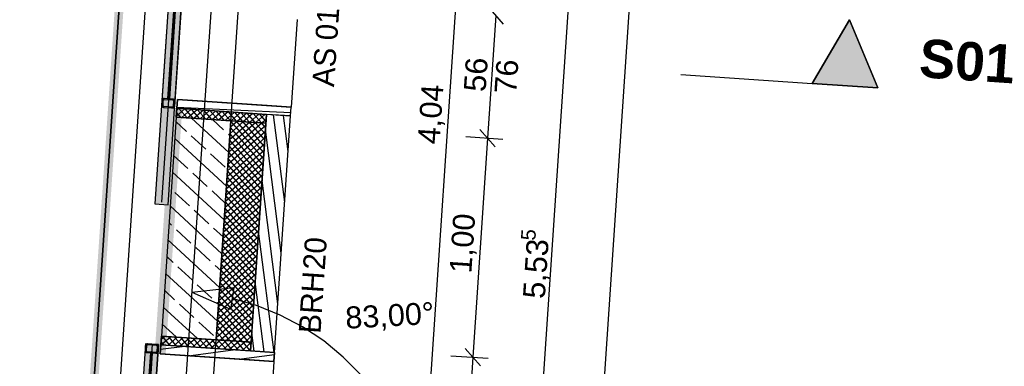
# Model space of a CAD drawing. Extents: x 199 to 1388, y 138 to 979.
# Tile 145 of 155: x 1060 to 1150, y 602 to 634. Entities that reach past the tile are written whole.
import ezdxf
from ezdxf.lldxf.tags import DXFTag

# ---------------------------------------------------------------- set-up
doc = ezdxf.new("R2010")
doc.units = 0
doc.layers.get('0').update_dxf_attribs({"lineweight": 25})
for name, color, linetype, lineweight in [('01 Schnitt Marker Gebäude', 7, 'Continuous', 25), ('02 Raster Gebäude-A07ET47NDI', 7, 'Continuous', 25), ('X_Geometrie', 7, 'Continuous', 25)]:
    doc.layers.add(name, color=color, linetype=linetype, lineweight=lineweight)
for name, color, linetype, lineweight, true_color in [('01AFU Allgemein Bemaßung-A07ET47HDI', 7, 'Continuous', 25, 0x848484), ('02 Raster Bemaßung-A07ET47FDI', 7, 'Continuous', 25, 0x848484), ('20 Außenwände-A07ET47EDI', 7, 'Continuous', 25, 0x848484), ('20 Dach Stb-Decke-A07ET47IDI', 7, 'Continuous', 25, 0x848484), ('20 Fundament-A07ET47RDI', 7, 'Continuous', 25, 0x848484), ('20 Platzbedarf Schieber', 7, 'Continuous', 25, 0x848484), ('20 Schieber', 7, 'Continuous', 25, 0x848484), ('A-0', 7, 'Continuous', 25, 0x848484), ('UPO_Loop2', 140, 'Continuous', 30, 0x00bfff), ('Uponor_TeilFlaecheGrenze', 6, 'Continuous', 25, 0xff00ff), ('Uponor_ZonenGrenze', 1, 'Continuous', 25, 0xff0000)]:
    doc.layers.add(name, color=color, linetype=linetype, lineweight=lineweight, true_color=true_color)
doc.styles.get("Standard").update_dxf_attribs({"font": 'arial.ttf'})
tags = doc.linetypes.add('Raster-A07ET47ODI', pattern=[0.2, 0.1, -0.05, 0, -0.05]).pattern_tags.tags
tags[10:11] = [DXFTag(74, 4), DXFTag(75, 0), DXFTag(340, '0'), DXFTag(46, 1.0), DXFTag(50, 0.0), DXFTag(44, 0.0), DXFTag(45, 0.0)]
tags[8:9] = [DXFTag(74, 4), DXFTag(75, 0), DXFTag(340, '0'), DXFTag(46, 1.0), DXFTag(50, 0.0), DXFTag(44, 0.0), DXFTag(45, 0.0)]
tags[6:7] = [DXFTag(74, 4), DXFTag(75, 0), DXFTag(340, '0'), DXFTag(46, 1.0), DXFTag(50, 0.0), DXFTag(44, 0.0), DXFTag(45, 0.0)]
tags[4:5] = [DXFTag(74, 4), DXFTag(75, 0), DXFTag(340, '0'), DXFTag(46, 1.0), DXFTag(50, 0.0), DXFTag(44, 0.0), DXFTag(45, 0.0)]
tags = doc.linetypes.add('Schnittlinie', pattern=[0.3, 0.15, -0.075, 0, -0.075]).pattern_tags.tags
tags[10:11] = [DXFTag(74, 4), DXFTag(75, 0), DXFTag(340, '0'), DXFTag(46, 1.0), DXFTag(50, 0.0), DXFTag(44, 0.0), DXFTag(45, 0.0)]
tags[8:9] = [DXFTag(74, 4), DXFTag(75, 0), DXFTag(340, '0'), DXFTag(46, 1.0), DXFTag(50, 0.0), DXFTag(44, 0.0), DXFTag(45, 0.0)]
tags[6:7] = [DXFTag(74, 4), DXFTag(75, 0), DXFTag(340, '0'), DXFTag(46, 1.0), DXFTag(50, 0.0), DXFTag(44, 0.0), DXFTag(45, 0.0)]
tags[4:5] = [DXFTag(74, 4), DXFTag(75, 0), DXFTag(340, '0'), DXFTag(46, 1.0), DXFTag(50, 0.0), DXFTag(44, 0.0), DXFTag(45, 0.0)]
tags = doc.linetypes.add('Strichlinie eng-A07ET47GDI', pattern=[0.115, 0.075, -0.04]).pattern_tags.tags
tags[6:7] = [DXFTag(74, 4), DXFTag(75, 0), DXFTag(340, '0'), DXFTag(46, 1.0), DXFTag(50, 0.0), DXFTag(44, 0.0), DXFTag(45, 0.0)]
tags[4:5] = [DXFTag(74, 4), DXFTag(75, 0), DXFTag(340, '0'), DXFTag(46, 1.0), DXFTag(50, 0.0), DXFTag(44, 0.0), DXFTag(45, 0.0)]
tags = doc.linetypes.add('Strichpunktx2', pattern=[2, 1, -0.5, 0, -0.5]).pattern_tags.tags
tags[10:11] = [DXFTag(74, 4), DXFTag(75, 0), DXFTag(340, '0'), DXFTag(46, 1.0), DXFTag(50, 0.0), DXFTag(44, 0.0), DXFTag(45, 0.0)]
tags[8:9] = [DXFTag(74, 4), DXFTag(75, 0), DXFTag(340, '0'), DXFTag(46, 1.0), DXFTag(50, 0.0), DXFTag(44, 0.0), DXFTag(45, 0.0)]
tags[6:7] = [DXFTag(74, 4), DXFTag(75, 0), DXFTag(340, '0'), DXFTag(46, 1.0), DXFTag(50, 0.0), DXFTag(44, 0.0), DXFTag(45, 0.0)]
tags[4:5] = [DXFTag(74, 4), DXFTag(75, 0), DXFTag(340, '0'), DXFTag(46, 1.0), DXFTag(50, 0.0), DXFTag(44, 0.0), DXFTag(45, 0.0)]
tags = doc.linetypes.add('Öffnungslinie Tür Fenster-A07ET47JDI', pattern=[0.115, 0.075, -0.04]).pattern_tags.tags
tags[6:7] = [DXFTag(74, 4), DXFTag(75, 0), DXFTag(340, '0'), DXFTag(46, 1.0), DXFTag(50, 0.0), DXFTag(44, 0.0), DXFTag(45, 0.0)]
tags[4:5] = [DXFTag(74, 4), DXFTag(75, 0), DXFTag(340, '0'), DXFTag(46, 1.0), DXFTag(50, 0.0), DXFTag(44, 0.0), DXFTag(45, 0.0)]

# ---------------------------------------------------------------- blocks, each defined once
blk = doc.blocks.new('Referenz-A07ET47ZDI', base_point=(226.995, 158.1))
at = {"layer": '01 Schnitt Marker Gebäude'}
for p, q in [((1132.091, 628.265), (1135.488, 634.049)), ((1135.488, 634.049), (1138.077, 627.86)), ((1138.077, 627.86), (1132.091, 628.265))]:
    blk.add_line(p, q, dxfattribs=at)
at = {"layer": '01 Schnitt Marker Gebäude', "linetype": 'Schnittlinie', "ltscale": 156.25}
blk.add_line((1120.118, 629.074), (1132.091, 628.265), dxfattribs=at)
at = {"layer": '01 Schnitt Marker Gebäude'}
for points in [[(1135.488, 628.265), (1132.091, 628.265), (1135.488, 634.049)], [(1138.004, 628.035), (1135.488, 628.035), (1135.488, 634.049)], [(1135.488, 628.035), (1135.488, 628.265), (1132.091, 628.265)], [(1138.077, 627.86), (1138.004, 628.035), (1135.488, 628.035)]]:
    blk.add_solid(points, dxfattribs=at)
at = {"layer": '01AFU Allgemein Bemaßung-A07ET47HDI'}
for p, q in [((1117.518, 666.538), (1098.622, 386.901)), ((1111.996, 666.911), (1104.536, 556.505)), ((1103.952, 633.652), (1102.556, 635.25)), ((1103.254, 634.451), (1102.499, 623.276)), ((1103.197, 622.477), (1101.801, 624.075)), ((1100.503, 623.411), (1103.902, 623.181)), ((1102.499, 623.276), (1101.151, 603.322)), ((1099.155, 603.457), (1102.554, 603.227)), ((1101.151, 603.322), (1100.396, 592.147)), ((1101.848, 602.523), (1100.453, 604.121))]:
    blk.add_line(p, q, dxfattribs=at)
at = {"layer": '02 Raster Bemaßung-A07ET47FDI'}
for p, q in [((1096.223, 585.048), (1101.667, 665.616)), ((1075.528, 609.234), (1079.367, 609.666)), ((1079.367, 609.666), (1079.069, 607.689)), ((1075.528, 609.234), (1079.069, 607.689)), ((1081.44, 608.032), (1079.218, 608.678)), ((1083.585, 607.164), (1081.44, 608.032)), ((1085.631, 606.083), (1083.585, 607.164)), ((1087.556, 604.799), (1085.631, 606.083)), ((1089.34, 603.326), (1087.556, 604.799)), ((1090.966, 601.68), (1089.34, 603.326))]:
    blk.add_line(p, q, dxfattribs=at)
at = {"layer": '02 Raster Gebäude-A07ET47NDI', "linetype": 'Raster-A07ET47ODI', "ltscale": 56.250004}
blk.add_line((1090.516, 831.052), (1056.977, 334.699), dxfattribs=at)
at = {"layer": '20 Außenwände-A07ET47EDI'}
for p, q in [((1085.124, 634.072), (1084.585, 626.09)), ((1074.209, 626.791), (1074.101, 625.195)), ((1074.155, 625.993), (1074.209, 626.791)), ((1074.209, 626.791), (1084.585, 626.09)), ((1079.197, 626.454), (1074.209, 626.791)), ((1074.101, 625.195), (1074.155, 625.993)), ((1074.894, 625.943), (1074.105, 625.254)), ((1074.33, 625.981), (1074.143, 625.818)), ((1074.155, 625.993), (1082.336, 625.44)), ((1084.551, 625.591), (1074.16, 626.077)), ((1075.1, 625.128), (1074.356, 625.98)), ((1075.458, 625.905), (1074.606, 625.161)), ((1075.665, 625.089), (1074.921, 625.942)), ((1076.023, 625.867), (1075.171, 625.123)), ((1076.229, 625.051), (1075.485, 625.903)), ((1076.587, 625.829), (1075.735, 625.085)), ((1076.794, 625.013), (1076.049, 625.865)), ((1077.152, 625.791), (1076.3, 625.047)), ((1077.358, 624.975), (1076.614, 625.827)), ((1077.716, 625.753), (1076.864, 625.008)), ((1077.922, 624.937), (1077.178, 625.789)), ((1078.487, 624.899), (1077.743, 625.751)), ((1082.39, 626.239), (1079.197, 626.454)), ((1084.585, 626.09), (1082.39, 626.239)), ((1084.531, 625.292), (1084.585, 626.09)), ((1074.101, 625.195), (1072.752, 605.241)), ((1079.089, 624.858), (1074.101, 625.195)), ((1074.536, 625.166), (1074.13, 625.63)), ((1078.894, 621.968), (1075.497, 625.101)), ((1078.431, 624.027), (1077.407, 624.972)), ((1078.28, 625.715), (1077.428, 624.97)), ((1077.741, 604.904), (1079.089, 624.858)), ((1078.845, 625.676), (1077.993, 624.932)), ((1079.051, 624.861), (1078.307, 625.713)), ((1079.409, 625.638), (1078.557, 624.894)), ((1079.616, 624.822), (1078.871, 625.675)), ((1079.122, 624.856), (1079.087, 624.826)), ((1082.282, 624.642), (1079.089, 624.858)), ((1079.974, 625.6), (1079.122, 624.856)), ((1080.18, 624.784), (1079.436, 625.636)), ((1080.538, 625.562), (1079.686, 624.818)), ((1080.744, 624.746), (1080, 625.598)), ((1081.102, 625.524), (1080.25, 624.78)), ((1081.309, 624.708), (1080.565, 625.56)), ((1081.667, 625.486), (1080.815, 624.741)), ((1081.873, 624.67), (1081.129, 625.522)), ((1082.231, 625.448), (1081.379, 624.703)), ((1082.293, 624.798), (1081.693, 625.484)), ((1082.305, 624.981), (1081.944, 624.665)), ((1082.331, 625.362), (1082.258, 625.446)), ((1082.282, 624.642), (1082.336, 625.44)), ((1084, 617.439), (1082.978, 625.397)), ((1083.075, 603.741), (1084.531, 625.292)), ((1084.313, 622.067), (1083.893, 625.335)), ((1075.04, 623.89), (1074.073, 624.781)), ((1082.267, 624.416), (1078.858, 621.439)), ((1081.944, 624.665), (1078.896, 622.004)), ((1081.379, 624.703), (1078.935, 622.568)), ((1080.815, 624.741), (1078.973, 623.133)), ((1080.25, 624.78), (1079.011, 623.697)), ((1079.686, 624.818), (1079.049, 624.261)), ((1082.026, 620.847), (1079.049, 624.255)), ((1082.064, 621.411), (1079.087, 624.82)), ((1082.102, 621.976), (1079.616, 624.822)), ((1082.14, 622.54), (1080.18, 624.784)), ((1082.178, 623.105), (1080.744, 624.746)), ((1080.934, 604.688), (1082.282, 624.642)), ((1082.216, 623.669), (1081.309, 624.708)), ((1082.254, 624.233), (1081.873, 624.67)), ((1083.688, 612.81), (1082.243, 624.057)), ((1078.686, 618.895), (1073.969, 623.245)), ((1076.804, 622.263), (1075.481, 623.483)), ((1082.191, 623.288), (1078.782, 620.311)), ((1082.229, 623.852), (1078.82, 620.875)), ((1078.998, 623.505), (1078.872, 623.62)), ((1081.949, 619.718), (1078.972, 623.127)), ((1081.987, 620.283), (1079.01, 623.691)), ((1082.114, 622.159), (1078.706, 619.182)), ((1082.152, 622.723), (1078.744, 619.746)), ((1081.911, 619.154), (1078.934, 622.562)), ((1075.177, 620.498), (1073.865, 621.708)), ((1078.569, 620.636), (1077.245, 621.856)), ((1082.076, 621.594), (1078.668, 618.617)), ((1081.835, 618.025), (1078.858, 621.433)), ((1081.873, 618.589), (1078.896, 621.998)), ((1082, 620.466), (1078.591, 617.489)), ((1082.038, 621.03), (1078.63, 618.053)), ((1081.797, 617.461), (1078.82, 620.869)), ((1078.479, 615.822), (1073.761, 620.172)), ((1076.942, 618.871), (1075.618, 620.092)), ((1081.962, 619.901), (1078.553, 616.924)), ((1081.721, 616.332), (1078.744, 619.74)), ((1081.759, 616.896), (1078.782, 620.305)), ((1081.885, 618.772), (1078.477, 615.795)), ((1081.924, 619.337), (1078.515, 616.36)), ((1081.644, 615.203), (1078.667, 618.611)), ((1081.682, 615.767), (1078.705, 619.176)), ((1083.375, 608.182), (1081.93, 619.429)), ((1075.315, 617.107), (1073.992, 618.327)), ((1078.583, 617.358), (1077.383, 618.465)), ((1081.847, 618.208), (1078.439, 615.231)), ((1081.606, 614.639), (1078.629, 618.047)), ((1078.271, 612.749), (1073.554, 617.099)), ((1081.771, 617.079), (1078.363, 614.102)), ((1081.809, 617.644), (1078.401, 614.667)), ((1081.53, 613.51), (1078.553, 616.918)), ((1081.568, 614.074), (1078.591, 617.483)), ((1077.079, 615.48), (1075.756, 616.7)), ((1081.695, 615.95), (1078.286, 612.973)), ((1081.733, 616.515), (1078.324, 613.538)), ((1081.492, 612.945), (1078.515, 616.354)), ((1073.688, 615.343), (1073.45, 615.562)), ((1078.375, 614.285), (1077.52, 615.073)), ((1081.657, 615.386), (1078.248, 612.409)), ((1081.415, 611.817), (1078.438, 615.225)), ((1081.454, 612.381), (1078.477, 615.789)), ((1075.452, 613.716), (1074.129, 614.936)), ((1081.58, 614.257), (1078.172, 611.28)), ((1081.618, 614.822), (1078.21, 611.845)), ((1081.339, 610.688), (1078.362, 614.096)), ((1081.377, 611.252), (1078.4, 614.661)), ((1083.038, 603.744), (1081.617, 614.801)), ((1078.063, 609.676), (1073.346, 614.026)), ((1077.217, 612.089), (1075.893, 613.309)), ((1081.542, 613.693), (1078.134, 610.716)), ((1081.301, 610.123), (1078.324, 613.532)), ((1073.825, 611.951), (1073.242, 612.489)), ((1081.466, 612.564), (1078.057, 609.587)), ((1081.504, 613.128), (1078.096, 610.151)), ((1081.225, 608.995), (1078.248, 612.403)), ((1081.263, 609.559), (1078.286, 612.967)), ((1075.59, 610.324), (1074.266, 611.544)), ((1078.167, 611.212), (1077.658, 611.682)), ((1081.39, 611.435), (1077.981, 608.458)), ((1081.428, 612), (1078.019, 609.023)), ((1081.187, 608.43), (1078.21, 611.839)), ((1077.856, 606.603), (1073.138, 610.952)), ((1081.352, 610.871), (1077.943, 607.894)), ((1081.11, 607.301), (1078.133, 610.71)), ((1081.148, 607.866), (1078.171, 611.274)), ((1077.354, 608.697), (1076.031, 609.918)), ((1081.275, 609.742), (1077.867, 606.765)), ((1081.313, 610.306), (1077.905, 607.329)), ((1081.072, 606.737), (1078.095, 610.145)), ((1082.122, 603.806), (1081.304, 610.172)), ((1073.963, 608.56), (1073.034, 609.416)), ((1081.237, 609.178), (1077.829, 606.201)), ((1080.996, 605.608), (1078.019, 609.017)), ((1081.034, 606.173), (1078.057, 609.581)), ((1076.033, 605.019), (1072.931, 607.879)), ((1075.727, 606.933), (1074.404, 608.153)), ((1081.161, 608.049), (1077.752, 605.072)), ((1081.199, 608.613), (1077.791, 605.636)), ((1077.96, 608.139), (1077.795, 608.291)), ((1080.725, 604.702), (1077.943, 607.888)), ((1080.958, 605.044), (1077.981, 608.452)), ((1080.161, 604.74), (1077.905, 607.323)), ((1081.123, 607.484), (1078.137, 604.877)), ((1081.085, 606.92), (1078.701, 604.839)), ((1074.1, 605.169), (1072.827, 606.343)), ((1077.492, 605.306), (1076.168, 606.526)), ((1079.032, 604.816), (1077.828, 606.195)), ((1079.597, 604.778), (1077.866, 606.759)), ((1081.046, 606.356), (1079.266, 604.801)), ((1072.645, 603.644), (1072.752, 605.241)), ((1072.752, 605.241), (1072.698, 604.442)), ((1073.057, 605.22), (1072.732, 604.936)), ((1077.741, 604.904), (1072.752, 605.241)), ((1073.622, 605.182), (1072.77, 604.438)), ((1073.568, 604.384), (1072.824, 605.236)), ((1074.186, 605.144), (1073.334, 604.399)), ((1074.132, 604.346), (1073.388, 605.198)), ((1074.751, 605.106), (1073.899, 604.361)), ((1074.697, 604.307), (1073.953, 605.16)), ((1075.261, 604.269), (1074.517, 605.121)), ((1078.468, 604.854), (1077.79, 605.63)), ((1081.008, 605.791), (1079.83, 604.762)), ((1080.97, 605.227), (1080.395, 604.724)), ((1081.207, 603.868), (1080.992, 605.544)), ((1072.698, 604.442), (1072.645, 603.644)), ((1074.892, 604.294), (1072.669, 604.009)), ((1072.698, 604.442), (1080.88, 603.89)), ((1073.004, 604.422), (1072.719, 604.748)), ((1075.315, 605.067), (1074.463, 604.323)), ((1075.879, 605.029), (1075.027, 604.285)), ((1075.826, 604.231), (1075.081, 605.083)), ((1076.444, 604.991), (1075.592, 604.247)), ((1076.39, 604.193), (1075.646, 605.045)), ((1077.008, 604.953), (1076.156, 604.209)), ((1076.954, 604.155), (1076.21, 605.007)), ((1077.573, 604.915), (1076.721, 604.171)), ((1077.519, 604.117), (1076.775, 604.969)), ((1078.137, 604.877), (1077.285, 604.133)), ((1078.083, 604.079), (1077.339, 604.931)), ((1080.934, 604.688), (1077.741, 604.904)), ((1077.903, 604.893), (1077.752, 605.066)), ((1078.701, 604.839), (1077.849, 604.094)), ((1078.648, 604.04), (1077.903, 604.893)), ((1079.266, 604.801), (1078.414, 604.056)), ((1079.212, 604.002), (1078.468, 604.854)), ((1079.83, 604.762), (1078.978, 604.018)), ((1079.776, 603.964), (1079.032, 604.816)), ((1080.395, 604.724), (1079.543, 603.98)), ((1080.341, 603.926), (1079.597, 604.778)), ((1080.932, 604.662), (1080.107, 603.942)), ((1080.881, 603.915), (1080.161, 604.74)), ((1080.92, 604.479), (1080.725, 604.702)), ((1080.934, 604.688), (1080.88, 603.89)), ((1072.645, 603.644), (1083.021, 602.943)), ((1077.633, 603.307), (1072.645, 603.644)), ((1079.52, 603.981), (1075.43, 603.456)), ((1080.826, 603.091), (1077.633, 603.307)), ((1083.06, 603.529), (1080.059, 603.143)), ((1080.894, 604.098), (1080.671, 603.904)), ((1083.075, 603.741), (1083.021, 602.943)), ((1083.021, 602.943), (1080.826, 603.091))]:
    blk.add_line(p, q, dxfattribs=at)
at = {"layer": '20 Außenwände-A07ET47EDI', "linetype": 'Öffnungslinie Tür Fenster-A07ET47JDI', "ltscale": 56.250004}
for p, q in [((1072.645, 603.644), (1072.752, 605.241)), ((1077.633, 603.307), (1072.645, 603.644)), ((1080.826, 603.091), (1077.633, 603.307)), ((1083.021, 602.943), (1080.826, 603.091))]:
    blk.add_line(p, q, dxfattribs=at)
at = {"layer": '20 Außenwände-A07ET47EDI', "linetype": 'Öffnungslinie Tür Fenster-A07ET47JDI', "ltscale": 109.375}
blk.add_line((1083.021, 602.943), (1082.482, 594.961), dxfattribs=at)
at = {"layer": '20 Dach Stb-Decke-A07ET47IDI', "linetype": 'Öffnungslinie Tür Fenster-A07ET47JDI', "ltscale": 56.250004}
blk.add_line((1063.172, 389.296), (1082.068, 668.933), dxfattribs=at)
at = {"layer": '20 Fundament-A07ET47RDI', "linetype": 'Öffnungslinie Tür Fenster-A07ET47JDI', "ltscale": 56.250004}
blk.add_line((1073.131, 662.761), (1066.32, 561.966), dxfattribs=at)
at = {"layer": '20 Platzbedarf Schieber', "linetype": 'Strichlinie eng-A07ET47GDI', "ltscale": 56.250004}
for p, q in [((1073.406, 635.671), (1072.163, 617.277)), ((1073.36, 617.196), (1074.603, 635.59)), ((1072.163, 617.277), (1073.36, 617.196)), ((1071.302, 604.549), (1070.059, 586.155)), ((1071.257, 586.074), (1072.5, 604.468)), ((1072.5, 604.468), (1071.302, 604.549))]:
    blk.add_line(p, q, dxfattribs=at)
at = {"layer": '20 Platzbedarf Schieber'}
for points in [[(1073.36, 617.277), (1072.163, 617.277), (1073.36, 635.001)], [(1073.406, 617.866), (1073.36, 617.866), (1073.36, 635.001)], [(1073.406, 617.866), (1073.406, 635.001), (1073.36, 635.001)], [(1073.406, 617.866), (1074.603, 635.59), (1073.406, 635.59)], [(1073.36, 617.196), (1073.406, 617.866), (1073.36, 617.866)], [(1073.36, 617.196), (1073.36, 617.277), (1072.163, 617.277)], [(1071.302, 603.878), (1071.257, 603.878), (1071.302, 604.549)], [(1072.5, 604.468), (1071.302, 604.468), (1071.302, 604.549)], [(1071.302, 586.744), (1072.5, 604.468), (1071.302, 604.468)], [(1071.257, 586.155), (1070.059, 586.155), (1071.257, 603.878)], [(1071.302, 586.744), (1071.257, 586.744), (1071.257, 603.878)], [(1071.302, 586.744), (1071.302, 603.878), (1071.257, 603.878)]]:
    blk.add_solid(points, dxfattribs=at)
at = {"layer": '20 Schieber'}
for p, q in [((1073.406, 635.671), (1072.765, 626.192)), ((1074.603, 635.59), (1073.962, 626.112)), ((1072.799, 626.692), (1072.772, 626.292)), ((1072.802, 626.717), (1072.799, 626.692)), ((1072.809, 626.743), (1072.802, 626.717)), ((1072.819, 626.767), (1072.809, 626.743)), ((1072.832, 626.789), (1072.819, 626.767)), ((1072.848, 626.81), (1072.832, 626.789)), ((1072.867, 626.829), (1072.848, 626.81)), ((1072.888, 626.845), (1072.867, 626.829)), ((1072.899, 626.685), (1072.872, 626.286)), ((1072.91, 626.858), (1072.888, 626.845)), ((1072.9, 626.698), (1072.899, 626.685)), ((1072.904, 626.71), (1072.9, 626.698)), ((1072.909, 626.722), (1072.904, 626.71)), ((1072.915, 626.734), (1072.909, 626.722)), ((1072.935, 626.868), (1072.91, 626.858)), ((1072.923, 626.744), (1072.915, 626.734)), ((1072.933, 626.753), (1072.923, 626.744)), ((1072.943, 626.761), (1072.933, 626.753)), ((1072.96, 626.874), (1072.935, 626.868)), ((1072.954, 626.768), (1072.943, 626.761)), ((1072.967, 626.773), (1072.954, 626.768)), ((1072.986, 626.878), (1072.96, 626.874)), ((1072.979, 626.776), (1072.967, 626.773)), ((1072.992, 626.778), (1072.979, 626.776)), ((1073.012, 626.878), (1072.986, 626.878)), ((1073.005, 626.778), (1072.992, 626.778)), ((1073.803, 626.724), (1073.005, 626.778)), ((1073.81, 626.824), (1073.012, 626.878)), ((1073.816, 626.722), (1073.803, 626.724)), ((1073.836, 626.82), (1073.81, 626.824)), ((1073.829, 626.719), (1073.816, 626.722)), ((1073.841, 626.714), (1073.829, 626.719)), ((1073.861, 626.813), (1073.836, 626.82)), ((1073.852, 626.707), (1073.841, 626.714)), ((1073.863, 626.699), (1073.852, 626.707)), ((1073.885, 626.803), (1073.861, 626.813)), ((1073.872, 626.69), (1073.863, 626.699)), ((1073.88, 626.679), (1073.872, 626.69)), ((1073.886, 626.668), (1073.88, 626.679)), ((1073.908, 626.79), (1073.885, 626.803)), ((1073.891, 626.656), (1073.886, 626.668)), ((1073.895, 626.643), (1073.891, 626.656)), ((1073.896, 626.63), (1073.895, 626.643)), ((1073.929, 626.774), (1073.908, 626.79)), ((1073.947, 626.756), (1073.929, 626.774)), ((1073.963, 626.735), (1073.947, 626.756)), ((1073.976, 626.712), (1073.963, 626.735)), ((1073.986, 626.688), (1073.976, 626.712)), ((1073.993, 626.663), (1073.986, 626.688)), ((1073.996, 626.637), (1073.993, 626.663)), ((1072.765, 626.192), (1073.962, 626.112)), ((1072.772, 626.292), (1072.772, 626.266)), ((1072.772, 626.266), (1072.775, 626.24)), ((1072.775, 626.24), (1072.782, 626.215)), ((1072.782, 626.215), (1072.792, 626.191)), ((1072.792, 626.191), (1072.805, 626.168)), ((1072.805, 626.168), (1072.821, 626.147)), ((1072.821, 626.147), (1072.839, 626.129)), ((1072.839, 626.129), (1072.86, 626.113)), ((1072.86, 626.113), (1072.883, 626.1)), ((1072.872, 626.286), (1072.872, 626.273)), ((1072.872, 626.273), (1072.873, 626.26)), ((1072.873, 626.26), (1072.877, 626.247)), ((1072.877, 626.247), (1072.882, 626.235)), ((1072.882, 626.235), (1072.888, 626.224)), ((1072.883, 626.1), (1072.907, 626.09)), ((1072.888, 626.224), (1072.896, 626.213)), ((1072.896, 626.213), (1072.905, 626.204)), ((1072.905, 626.204), (1072.916, 626.196)), ((1072.907, 626.09), (1072.932, 626.083)), ((1072.916, 626.196), (1072.927, 626.189)), ((1072.927, 626.189), (1072.939, 626.184)), ((1072.932, 626.083), (1072.958, 626.079)), ((1072.939, 626.184), (1072.952, 626.181)), ((1072.952, 626.181), (1072.965, 626.179)), ((1072.958, 626.079), (1073.756, 626.025)), ((1072.965, 626.179), (1073.763, 626.125)), ((1073.756, 626.025), (1073.782, 626.025)), ((1073.763, 626.125), (1073.776, 626.125)), ((1073.776, 626.125), (1073.789, 626.127)), ((1073.782, 626.025), (1073.808, 626.029)), ((1073.789, 626.127), (1073.802, 626.13)), ((1073.802, 626.13), (1073.814, 626.135)), ((1073.808, 626.029), (1073.834, 626.035)), ((1073.814, 626.135), (1073.825, 626.142)), ((1073.825, 626.142), (1073.835, 626.15)), ((1073.834, 626.035), (1073.858, 626.045)), ((1073.835, 626.15), (1073.845, 626.159)), ((1073.845, 626.159), (1073.853, 626.169)), ((1073.853, 626.169), (1073.859, 626.181)), ((1073.858, 626.045), (1073.88, 626.058)), ((1073.859, 626.181), (1073.864, 626.193)), ((1073.864, 626.193), (1073.868, 626.205)), ((1073.868, 626.205), (1073.869, 626.218)), ((1073.869, 626.218), (1073.896, 626.617)), ((1073.88, 626.058), (1073.901, 626.074)), ((1073.896, 626.617), (1073.896, 626.63)), ((1073.901, 626.074), (1073.92, 626.093)), ((1073.92, 626.093), (1073.936, 626.114)), ((1073.936, 626.114), (1073.949, 626.136)), ((1073.949, 626.136), (1073.959, 626.16)), ((1073.959, 626.16), (1073.966, 626.186)), ((1073.966, 626.186), (1073.969, 626.212)), ((1073.969, 626.212), (1073.996, 626.611)), ((1073.996, 626.611), (1073.996, 626.637)), ((1071.302, 604.549), (1070.662, 595.07)), ((1071.289, 604.349), (1071.262, 603.95)), ((1071.292, 604.375), (1071.289, 604.349)), ((1071.299, 604.401), (1071.292, 604.375)), ((1071.309, 604.425), (1071.299, 604.401)), ((1072.5, 604.468), (1071.302, 604.549)), ((1071.322, 604.447), (1071.309, 604.425)), ((1071.338, 604.468), (1071.322, 604.447)), ((1071.357, 604.486), (1071.338, 604.468)), ((1071.378, 604.502), (1071.357, 604.486)), ((1071.389, 604.343), (1071.362, 603.943)), ((1071.4, 604.515), (1071.378, 604.502)), ((1071.39, 604.356), (1071.389, 604.343)), ((1071.394, 604.368), (1071.39, 604.356)), ((1071.399, 604.38), (1071.394, 604.368)), ((1071.405, 604.392), (1071.399, 604.38)), ((1071.425, 604.525), (1071.4, 604.515)), ((1071.413, 604.402), (1071.405, 604.392)), ((1071.423, 604.411), (1071.413, 604.402)), ((1071.433, 604.419), (1071.423, 604.411)), ((1071.45, 604.532), (1071.425, 604.525)), ((1071.444, 604.426), (1071.433, 604.419)), ((1071.457, 604.431), (1071.444, 604.426)), ((1071.476, 604.535), (1071.45, 604.532)), ((1071.469, 604.434), (1071.457, 604.431)), ((1071.482, 604.436), (1071.469, 604.434)), ((1071.502, 604.535), (1071.476, 604.535)), ((1071.495, 604.436), (1071.482, 604.436)), ((1072.293, 604.382), (1071.495, 604.436)), ((1072.3, 604.481), (1071.502, 604.535)), ((1072.5, 604.468), (1071.859, 594.989)), ((1072.306, 604.38), (1072.293, 604.382)), ((1072.326, 604.478), (1072.3, 604.481)), ((1072.319, 604.377), (1072.306, 604.38)), ((1072.331, 604.372), (1072.319, 604.377)), ((1072.351, 604.471), (1072.326, 604.478)), ((1072.342, 604.365), (1072.331, 604.372)), ((1072.353, 604.357), (1072.342, 604.365)), ((1072.375, 604.461), (1072.351, 604.471)), ((1072.362, 604.348), (1072.353, 604.357)), ((1072.359, 603.876), (1072.386, 604.275)), ((1072.37, 604.337), (1072.362, 604.348)), ((1072.376, 604.326), (1072.37, 604.337)), ((1072.398, 604.448), (1072.375, 604.461)), ((1072.381, 604.314), (1072.376, 604.326)), ((1072.385, 604.301), (1072.381, 604.314)), ((1072.386, 604.288), (1072.385, 604.301)), ((1072.386, 604.275), (1072.386, 604.288)), ((1072.419, 604.432), (1072.398, 604.448)), ((1072.437, 604.413), (1072.419, 604.432)), ((1072.453, 604.393), (1072.437, 604.413)), ((1072.466, 604.37), (1072.453, 604.393)), ((1072.459, 603.869), (1072.486, 604.268)), ((1072.476, 604.346), (1072.466, 604.37)), ((1072.483, 604.321), (1072.476, 604.346)), ((1072.486, 604.295), (1072.483, 604.321)), ((1072.486, 604.268), (1072.486, 604.295)), ((1071.747, 603.717), (1071.208, 595.735)), ((1071.262, 603.95), (1071.262, 603.924)), ((1071.262, 603.924), (1071.265, 603.898)), ((1071.265, 603.898), (1071.272, 603.873)), ((1071.272, 603.873), (1071.282, 603.849)), ((1071.282, 603.849), (1071.295, 603.826)), ((1071.295, 603.826), (1071.311, 603.805)), ((1071.311, 603.805), (1071.329, 603.787)), ((1071.329, 603.787), (1071.35, 603.771)), ((1071.35, 603.771), (1071.373, 603.758)), ((1071.362, 603.943), (1071.362, 603.93)), ((1071.362, 603.93), (1071.363, 603.917)), ((1071.363, 603.917), (1071.367, 603.905)), ((1071.367, 603.905), (1071.372, 603.893)), ((1071.372, 603.893), (1071.378, 603.881)), ((1071.373, 603.758), (1071.397, 603.747)), ((1071.378, 603.881), (1071.386, 603.871)), ((1071.386, 603.871), (1071.395, 603.862)), ((1071.395, 603.862), (1071.406, 603.854)), ((1071.397, 603.747), (1071.422, 603.741)), ((1071.406, 603.854), (1071.417, 603.847)), ((1071.408, 595.722), (1071.947, 603.704)), ((1071.417, 603.847), (1071.429, 603.842)), ((1071.422, 603.741), (1071.448, 603.737)), ((1071.429, 603.842), (1071.442, 603.839)), ((1071.442, 603.839), (1071.455, 603.837)), ((1071.448, 603.737), (1072.246, 603.683)), ((1071.455, 603.837), (1072.253, 603.783)), ((1071.947, 603.704), (1071.747, 603.717)), ((1072.246, 603.683), (1072.272, 603.683)), ((1072.253, 603.783), (1072.266, 603.783)), ((1072.266, 603.783), (1072.279, 603.785)), ((1072.272, 603.683), (1072.298, 603.687)), ((1072.279, 603.785), (1072.292, 603.788)), ((1072.292, 603.788), (1072.304, 603.793)), ((1072.298, 603.687), (1072.324, 603.693)), ((1072.304, 603.793), (1072.315, 603.8)), ((1072.315, 603.8), (1072.325, 603.808)), ((1072.324, 603.693), (1072.348, 603.703)), ((1072.325, 603.808), (1072.335, 603.817)), ((1072.335, 603.817), (1072.343, 603.827)), ((1072.343, 603.827), (1072.349, 603.838)), ((1072.348, 603.703), (1072.37, 603.716)), ((1072.349, 603.838), (1072.354, 603.85)), ((1072.354, 603.85), (1072.358, 603.863)), ((1072.358, 603.863), (1072.359, 603.876)), ((1072.37, 603.716), (1072.391, 603.732)), ((1072.391, 603.732), (1072.41, 603.751)), ((1072.41, 603.751), (1072.426, 603.771)), ((1072.426, 603.771), (1072.439, 603.794)), ((1072.439, 603.794), (1072.449, 603.818)), ((1072.449, 603.818), (1072.456, 603.843)), ((1072.456, 603.843), (1072.459, 603.869))]:
    blk.add_line(p, q, dxfattribs=at)
at = {"layer": '20 Schieber', "linetype": 'Strichpunktx2', "ltscale": 56.250004}
for p, q in [((1074.004, 635.631), (1072.775, 617.443)), ((1073.977, 635.231), (1073.391, 626.551)), ((1071.901, 604.508), (1070.672, 586.321)), ((1071.874, 604.109), (1071.288, 595.429))]:
    blk.add_line(p, q, dxfattribs=at)
at = {"layer": '20 Schieber', "linetype": 'Strichlinie eng-A07ET47GDI', "ltscale": 56.250004}
for p, q in [((1073.851, 634.839), (1073.311, 626.857)), ((1073.511, 626.844), (1074.05, 634.826)), ((1073.311, 626.857), (1073.511, 626.844))]:
    blk.add_line(p, q, dxfattribs=at)
at = {"layer": '20 Schieber', "linetype": 'ByBlock', "ltscale": 56.250004}
for p, q in [((1072.799, 626.692), (1072.799, 626.692)), ((1072.899, 626.685), (1072.899, 626.685)), ((1071.289, 604.349), (1071.289, 604.349)), ((1071.389, 604.343), (1071.389, 604.343))]:
    blk.add_line(p, q, dxfattribs=at)
at = {"layer": 'A-0', "linetype": 'Continuous', "ltscale": 312.5}
for p, q in [((1073.406, 635.671), (1072.163, 617.277)), ((1073.36, 617.196), (1074.603, 635.59)), ((1135.488, 634.049), (1132.091, 628.265)), ((1138.077, 627.86), (1135.488, 634.049)), ((1132.091, 628.265), (1138.077, 627.86)), ((1074.209, 626.791), (1074.155, 625.993)), ((1084.585, 626.09), (1074.209, 626.791)), ((1074.155, 625.993), (1074.101, 625.195)), ((1074.155, 625.993), (1084.531, 625.292)), ((1082.336, 625.44), (1074.155, 625.993)), ((1084.531, 625.292), (1084.585, 626.09)), ((1074.101, 625.195), (1072.752, 605.241)), ((1079.089, 624.858), (1074.101, 625.195)), ((1074.101, 625.195), (1082.282, 624.642)), ((1079.089, 624.858), (1077.741, 604.904)), ((1077.741, 604.904), (1079.089, 624.858)), ((1082.282, 624.642), (1079.089, 624.858)), ((1082.336, 625.44), (1080.88, 603.89)), ((1082.282, 624.642), (1082.336, 625.44)), ((1084.531, 625.292), (1082.336, 625.44)), ((1083.075, 603.741), (1084.531, 625.292)), ((1080.934, 604.688), (1082.282, 624.642)), ((1072.163, 617.277), (1073.36, 617.196)), ((1072.752, 605.241), (1072.698, 604.442)), ((1072.752, 605.241), (1077.741, 604.904)), ((1080.934, 604.688), (1072.752, 605.241)), ((1071.302, 604.549), (1070.059, 586.155)), ((1071.257, 586.074), (1072.5, 604.468)), ((1072.5, 604.468), (1071.302, 604.549)), ((1072.698, 604.442), (1072.645, 603.644)), ((1083.075, 603.741), (1072.698, 604.442)), ((1072.698, 604.442), (1080.88, 603.89)), ((1077.741, 604.904), (1080.934, 604.688)), ((1080.88, 603.89), (1080.934, 604.688)), ((1072.645, 603.644), (1083.021, 602.943)), ((1080.88, 603.89), (1083.075, 603.741)), ((1083.021, 602.943), (1083.075, 603.741))]:
    blk.add_line(p, q, dxfattribs=at)
at = {"layer": '01 Schnitt Marker Gebäude', "linetype": 'Continuous', "ltscale": 40.625, "insert": (1142.005, 632.332), "char_height": 3.5, "attachment_point": 1, "rotation": 356.13434}
blk.add_mtext('{\\fArial|b1|i0;S01}', dxfattribs=at)
at = {"layer": '01AFU Allgemein Bemaßung-A07ET47HDI', "linetype": 'ByBlock', "ltscale": 40.625, "attachment_point": 1, "rotation": 86.13434}
for s, insert, char_height in [('{\\fArial;56}', (1100.318, 627.584), 2), ('{\\fArial;76}', (1103.113, 627.411), 2), ('{\\fArial;1,00}', (1099.017, 611.049), 2), ('{\\fArial;5}', (1105.528, 614.008), 1.32), ('{\\fArial;5,53}', (1105.712, 608.735), 2)]:
    blk.add_mtext(s, dxfattribs=dict(at, insert=insert, char_height=char_height))
at = {"layer": '02 Raster Bemaßung-A07ET47FDI', "linetype": 'ByBlock', "ltscale": 56.250004, "char_height": 2, "attachment_point": 1}
for s, insert, rotation in [('{\\fArial;4,04}', (1096.117, 622.811), 86.13434), ('{\\fArial;83,00°}', (1089.468, 607.911), 3.1332)]:
    blk.add_mtext(s, dxfattribs=dict(at, insert=insert, rotation=rotation))
at = {"layer": '20 Außenwände-A07ET47EDI', "linetype": 'Continuous', "ltscale": 56.250004, "char_height": 2, "attachment_point": 1, "rotation": 86.13434}
for s, insert in [('{\\fCentury Gothic;01}', (1086.786, 632.265)), ('{\\fCentury Gothic;AS}', (1086.5, 628.038)), ('{\\fCentury Gothic;20}', (1085.656, 611.35)), ('{\\fCentury Gothic;BRH}', (1085.265, 605.567))]:
    blk.add_mtext(s, dxfattribs=dict(at, insert=insert))
blk = doc.blocks.new('Polylinie-A07ET481DI', base_point=(775.521, 527.647))
at = {"color": 0, "linetype": 'ByBlock', "lineweight": -2, "ltscale": 0.25}
blk.add_line((1064.14, 564.585), (1070.648, 660.93), dxfattribs=at)
blk = doc.blocks.new('Polylinie-A07ET485DI', base_point=(775.064, 527.2))
at = {"color": 0, "linetype": 'ByBlock', "lineweight": -2, "ltscale": 0.25}
for points in [[(1064.556, 564.807), (1063.754, 564.807), (1071.03, 660.639)], [(1063.754, 564.807), (1071.03, 660.639), (1070.228, 660.639)]]:
    blk.add_solid(points, dxfattribs=at)
blk = doc.blocks.new('Polylinie-A07ET489DI', base_point=(775.521, 527.647))
at = {"color": 0, "linetype": 'ByBlock', "lineweight": -2, "ltscale": 0.25}
blk.add_line((1070.648, 660.93), (1064.14, 564.585), dxfattribs=at)

msp = doc.modelspace()

# ---------------------------------------------------------------- linework, layer by layer
at = {"layer": 'UPO_Loop2', "color": 219, "lineweight": 80, "ltscale": 0.8, "true_color": 0x642165}
for points in [[(1073.148, 603.678), (1072.146, 603.678), (1074.654, 625.96)], [(1072.146, 603.678), (1074.654, 625.96), (1073.651, 625.96)], [(1074.654, 625.96), (1073.651, 625.96), (1073.656, 626.027)], [(1073.143, 603.611), (1073.148, 603.678), (1072.146, 603.678)]]:
    msp.add_solid(points, dxfattribs=at)

# ---------------------------------------------------------------- block references
at = {"layer": 'UPO_Loop2', "color": 219, "lineweight": 80, "ltscale": 4000.00006, "true_color": 0x642165}
msp.add_blockref('Referenz-A07ET47ZDI', (226.995, 158.1), dxfattribs=at)
at = {"layer": 'Uponor_TeilFlaecheGrenze', "ltscale": 0.25}
msp.add_blockref('Polylinie-A07ET481DI', (775.521, 527.647), dxfattribs=at)
at = {"layer": 'Uponor_ZonenGrenze', "ltscale": 0.25}
msp.add_blockref('Polylinie-A07ET485DI', (775.064, 527.2), dxfattribs=at)
at = {"layer": 'X_Geometrie', "ltscale": 0.25}
msp.add_blockref('Polylinie-A07ET489DI', (775.521, 527.647), dxfattribs=at)

doc.saveas('drawing.dxf')
